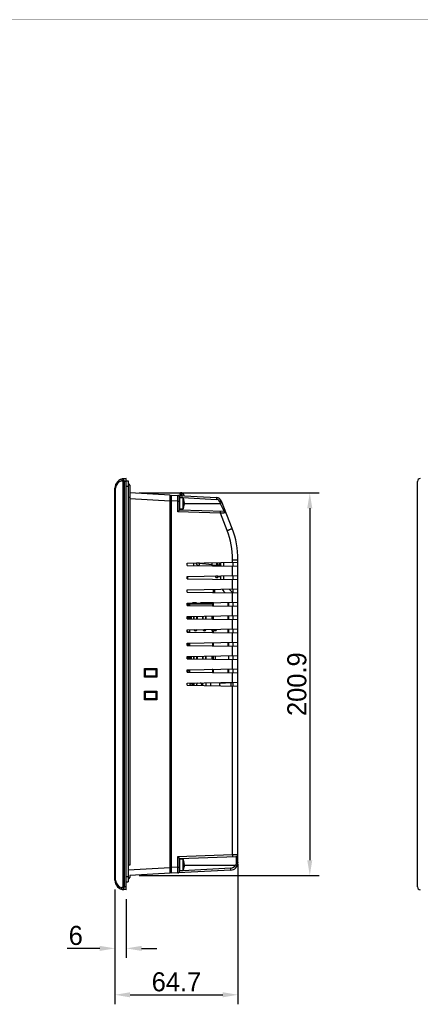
# Model space of a CAD drawing. Header units: millimetres. Extents: x 0 to 1189, y 0 to 841.
# Tile 10 of 17: x 616 to 827, y 324 to 841. Entities that reach past the tile are written whole.
import ezdxf

# ---------------------------------------------------------------- set-up
doc = ezdxf.new("R2010")
doc.units = ezdxf.units.MM
doc.header["$LTSCALE"] = 65.395
doc.header["$PDMODE"] = 3
doc.header["$PDSIZE"] = 0.01
doc.layers.get('0').update_dxf_attribs({"linetype": 'CONTINUOUS'})
doc.layers.get('Defpoints').update_dxf_attribs({"linetype": 'CONTINUOUS'})
for name, color, linetype in [('CONNECTOR_GUIDE-RX10-SHAPE', 7, 'CONTINUOUS'), ('D_SUB_09P-SHAPE', 7, 'CONTINUOUS'), ('FRONT_CASE-RX10-SHAPE', 7, 'CONTINUOUS'), ('LED-L-319EGW-CA-SHAPE', 7, 'CONTINUOUS'), ('M3X8-SHAPE', 7, 'CONTINUOUS'), ('REAR_CASE-RX10-SHAPE', 7, 'CONTINUOUS'), ('SD_COVER_RX-SHAPE', 7, 'CONTINUOUS'), ('SEAL_GASKET_RX10-SHAPE', 7, 'CONTINUOUS'), ('SOCKET_SDCARD_62935072-SHAPE', 7, 'CONTINUOUS'), ('USB-1001-008-01001_CNC-SHAPE', 7, 'CONTINUOUS'), ('XRJM-S-01-8-8-X-SHAPE', 7, 'CONTINUOUS')]:
    doc.layers.add(name, color=color, linetype=linetype)
doc.styles.get("Standard").update_dxf_attribs({"font": 'gothic.ttf'})
doc.dimstyles.new('WALL', dxfattribs={"dimtxt": 10, "dimasz": 8, "dimexe": 5, "dimexo": 5, "dimgap": 1.5, "dimtad": 1, "dimtoh": 1, "dimdsep": 46, "dimtxsty": 'STANDARD', "dimcen": 0, "dimadec": 0, "dimazin": 0, "dimtp": 0.001, "dimtm": 0.001, "dimtfac": 1, "dimtofl": 0, "dimtmove": 0, "dimatfit": 3, "dimfxl": 1, "dimtolj": 1, "dimarcsym": 0})

# ---------------------------------------------------------------- blocks, each defined once
blk = doc.blocks.new('*D65')
at = {"color": 0, "lineweight": -2}
for p, q in [((679.34, 592.5), (773.98, 592.5)), ((768.98, 584.5), (768.98, 399.58)), ((679.34, 391.58), (773.98, 391.58))]:
    blk.add_line(p, q, dxfattribs=at)
at = {"color": 0}
for points in [[(767.64, 584.5), (770.31, 584.5), (768.98, 592.5)], [(767.64, 399.58), (770.31, 399.58), (768.98, 391.58)]]:
    blk.add_solid(points, dxfattribs=at)
at = {"layer": 'Defpoints', "color": 0}
for p in [(674.34, 592.5), (674.34, 391.58), (768.98, 391.58)]:
    blk.add_point(p, dxfattribs=at)
at = {"color": 0, "insert": (762.23, 492.04), "char_height": 10, "attachment_point": 5, "rotation": 90}
blk.add_mtext('\\A1;200.9', dxfattribs=at)
blk = doc.blocks.new('*D69')
at = {"color": 0, "lineweight": -2}
for p, q in [((666.54, 384.1), (666.54, 348.25)), ((672.54, 379.04), (672.54, 348.25)), ((658.54, 353.25), (641.37, 353.25)), ((680.54, 353.25), (688.54, 353.25))]:
    blk.add_line(p, q, dxfattribs=at)
at = {"color": 0}
for points in [[(658.54, 354.58), (658.54, 351.92), (666.54, 353.25)], [(680.54, 354.58), (680.54, 351.92), (672.54, 353.25)]]:
    blk.add_solid(points, dxfattribs=at)
at = {"layer": 'Defpoints', "color": 0}
for p in [(666.54, 389.1), (672.54, 384.04), (666.54, 353.25)]:
    blk.add_point(p, dxfattribs=at)
at = {"color": 0, "insert": (645.96, 360), "char_height": 10, "attachment_point": 5}
blk.add_mtext('\\A1;6', dxfattribs=at)
blk = doc.blocks.new('*D71')
at = {"color": 0, "lineweight": -2}
for p, q in [((731.24, 397.58), (731.24, 323.88)), ((666.54, 384.1), (666.54, 323.88)), ((674.54, 328.88), (723.24, 328.88))]:
    blk.add_line(p, q, dxfattribs=at)
at = {"color": 0}
for points in [[(674.54, 330.21), (674.54, 327.54), (666.54, 328.88)], [(723.24, 330.21), (723.24, 327.54), (731.24, 328.88)]]:
    blk.add_solid(points, dxfattribs=at)
at = {"layer": 'Defpoints', "color": 0}
for p in [(731.24, 402.58), (666.54, 389.1), (731.24, 328.88)]:
    blk.add_point(p, dxfattribs=at)
at = {"color": 0, "insert": (698.89, 335.63), "char_height": 10, "attachment_point": 5}
blk.add_mtext('\\A1;64.7', dxfattribs=at)

msp = doc.modelspace()

# ---------------------------------------------------------------- linework, layer by layer
at = {"color": 7, "linetype": 'Continuous', "const_width": 0.2}
msp.add_lwpolyline([(0, 841), (1189, 841)], dxfattribs=at)
at = {"layer": 'CONNECTOR_GUIDE-RX10-SHAPE', "color": 7, "linetype": 'Continuous'}
for p, q in [((718.84, 540.188), (718.84, 540.257)), ((709.494, 534.688), (707.405, 534.688)), ((718.39, 534.688), (711.507, 534.688)), ((718.39, 533.196), (718.39, 534.688)), ((726.14, 533.061), (726.14, 535.015)), ((718.39, 526.196), (718.39, 527.88)), ((726.14, 526.061), (726.14, 528.015)), ((718.39, 519.196), (718.39, 520.005)), ((726.14, 519.061), (726.14, 521.015)), ((718.39, 512.196), (718.39, 513.88)), ((726.14, 512.061), (726.14, 514.015)), ((718.39, 505.196), (718.39, 506.88)), ((718.39, 498.196), (718.39, 499.88)), ((726.14, 498.061), (726.14, 500.015))]:
    msp.add_line(p, q, dxfattribs=at)
at = {"layer": 'D_SUB_09P-SHAPE', "color": 7, "linetype": 'Continuous'}
for p, q in [((705.99, 492.663), (705.99, 491.413)), ((705.99, 492.283), (708.09, 492.283)), ((707.34, 492.283), (707.34, 492.687)), ((707.49, 491.387), (707.49, 492.283)), ((708.09, 492.7), (708.09, 491.376)), ((712.79, 491.294), (712.79, 492.782)), ((714.29, 492.808), (714.29, 491.268)), ((717.04, 491.22), (717.04, 492.856))]:
    msp.add_line(p, q, dxfattribs=at)
for start, end in [(122.22261, 187.27311), (350.71693, 59.77847)]:
    msp.add_arc((710.82, 491.533), 1.422, start, end, dxfattribs=at)
at = {"layer": 'FRONT_CASE-RX10-SHAPE', "color": 7, "linetype": 'Continuous'}
for p, q in [((672.54, 600.038), (671.279, 599.972)), ((672.54, 384.038), (672.54, 600.038)), ((666.54, 389.097), (666.54, 594.979)), ((666.54, 594.979), (666.901, 594.979)), ((666.901, 389.097), (666.901, 594.979)), ((670.779, 598.479), (670.779, 385.598)), ((671.366, 598.479), (670.779, 598.479)), ((672.54, 598.54), (671.366, 598.479)), ((671.366, 598.479), (671.366, 385.598)), ((825.581, 385.536), (825.581, 598.54)), ((695.54, 591.385), (674.34, 592.496)), ((695.54, 392.691), (695.54, 591.385)), ((674.34, 589.5), (695.54, 588.389)), ((682.084, 500.221), (688.557, 500.228)), ((682.084, 495.655), (682.084, 500.221)), ((682.575, 499.731), (682.084, 500.221)), ((682.574, 499.704), (688.039, 499.709)), ((682.575, 496.145), (682.575, 499.731)), ((688.012, 499.71), (688.012, 496.166)), ((688.039, 499.709), (688.557, 500.228)), ((688.557, 500.228), (688.557, 495.649)), ((682.575, 496.145), (682.084, 495.655)), ((688.557, 495.649), (682.084, 495.655)), ((688.039, 496.167), (682.574, 496.172)), ((688.039, 496.167), (688.557, 495.649)), ((682.084, 488.421), (688.557, 488.428)), ((682.084, 483.855), (682.084, 488.421)), ((682.575, 487.931), (682.084, 488.421)), ((682.574, 487.904), (688.039, 487.909)), ((682.575, 484.345), (682.575, 487.931)), ((688.012, 487.91), (688.012, 484.366)), ((688.039, 487.909), (688.557, 488.428)), ((688.557, 488.428), (688.557, 483.849)), ((682.575, 484.345), (682.084, 483.855)), ((688.557, 483.849), (682.084, 483.855)), ((688.039, 484.367), (682.574, 484.372)), ((688.039, 484.367), (688.557, 483.849)), ((673.54, 394.534), (695.54, 395.687)), ((666.54, 389.097), (666.901, 389.097)), ((695.54, 392.691), (674.34, 391.58)), ((671.366, 385.598), (670.779, 385.598)), ((672.54, 384.038), (671.279, 384.104)), ((672.54, 385.536), (671.366, 385.598))]:
    msp.add_line(p, q, dxfattribs=at)
for centre, radius, start, end in [((671.54, 594.979), 5, 93, 180), ((670.901, 594.979), 4, 100.93434, 179.99997), ((671.54, 389.097), 5, 180, 267), ((670.901, 389.097), 4, 179.99999, 259.06569)]:
    msp.add_arc(centre, radius, start, end, dxfattribs=at)
for centre, major_axis in [((827.083, 598.536), (-1.064, 1.064)), ((827.083, 385.54), (-1.064, -1.064))]:
    msp.add_ellipse(centre, major_axis=major_axis, ratio=0.9972647, start_param=-0.7840286, end_param=0.7840286, dxfattribs=at)
for points, knots in [([(670.592, 599.888), (670.516, 599.873), (670.36, 599.788), (670.207, 599.553), (670.128, 599.247), (670.129, 599.022), (670.142, 598.906)], [0, 0, 0, 0, 0.1994143, 0.4299058, 0.7003629, 1, 1, 1, 1]), ([(670.142, 598.906), (670.236, 598.924), (670.438, 598.923), (670.618, 598.815), (670.682, 598.738)], [0, 0, 0, 0, 0.486233, 1, 1, 1, 1]), ([(670.592, 599.888), (670.653, 599.9), (670.791, 599.889), (670.98, 599.764), (671.141, 599.549), (671.216, 599.367), (671.249, 599.265)], [0, 0, 0, 0, 0.1887213, 0.4045307, 0.6719839, 1, 1, 1, 1]), ([(671.249, 599.265), (671.194, 599.23), (670.981, 599.082), (670.794, 598.895), (670.682, 598.738)], [0, 0, 0, 0, 0.2532282, 1, 1, 1, 1]), ([(670.682, 598.738), (670.696, 598.721), (670.751, 598.645), (670.779, 598.55), (670.779, 598.479)], [0, 0, 0, 0, 0.2384047, 1, 1, 1, 1]), ([(671.249, 599.265), (671.247, 599.363), (671.246, 599.501), (671.247, 599.673), (671.25, 599.776), (671.254, 599.856), (671.26, 599.917), (671.266, 599.95), (671.274, 599.972), (671.279, 599.972)], [0, 0, 0, 0, 0.412155, 0.5832516, 0.7273195, 0.8421732, 0.9260825, 0.9781605, 1, 1, 1, 1]), ([(671.249, 599.265), (671.266, 599.206), (671.329, 598.948), (671.359, 598.682), (671.366, 598.479)], [0, 0, 0, 0, 0.2326734, 1, 1, 1, 1]), ([(670.592, 384.188), (670.516, 384.203), (670.36, 384.288), (670.207, 384.523), (670.128, 384.829), (670.129, 385.054), (670.142, 385.17)], [0, 0, 0, 0, 0.1994141, 0.4299055, 0.7003626, 1, 1, 1, 1]), ([(670.682, 385.338), (670.618, 385.261), (670.438, 385.154), (670.236, 385.152), (670.142, 385.17)], [0, 0, 0, 0, 0.5137305, 1, 1, 1, 1]), ([(671.249, 384.811), (671.216, 384.709), (671.141, 384.527), (670.98, 384.312), (670.792, 384.187), (670.653, 384.176), (670.592, 384.188)], [0, 0, 0, 0, 0.3279661, 0.5954279, 0.8112627, 1, 1, 1, 1]), ([(670.779, 385.598), (670.779, 385.573), (670.77, 385.48), (670.726, 385.391), (670.682, 385.338)], [0, 0, 0, 0, 0.2634628, 1, 1, 1, 1]), ([(671.249, 384.811), (671.194, 384.846), (670.981, 384.994), (670.794, 385.181), (670.682, 385.338)], [0, 0, 0, 0, 0.2532279, 1, 1, 1, 1]), ([(671.279, 384.104), (671.274, 384.104), (671.266, 384.126), (671.26, 384.159), (671.254, 384.22), (671.25, 384.3), (671.247, 384.403), (671.246, 384.575), (671.247, 384.713), (671.249, 384.811)], [0, 0, 0, 0, 0.0218396, 0.0739177, 0.1578272, 0.2726811, 0.4167497, 0.5878468, 1, 1, 1, 1]), ([(671.366, 385.598), (671.363, 385.528), (671.347, 385.263), (671.303, 384.999), (671.249, 384.811)], [0, 0, 0, 0, 0.2630809, 1, 1, 1, 1])]:
    msp.add_open_spline(points, degree=3, knots=knots, dxfattribs=at)
at = {"layer": 'LED-L-319EGW-CA-SHAPE', "color": 7, "linetype": 'Continuous'}
for p, q in [((719.54, 548.141), (719.54, 548.9)), ((719.54, 548.872), (720.56, 548.872)), ((720.56, 548.141), (720.56, 548.918)), ((720.56, 548.538), (722.24, 548.538)), ((719.54, 548.138), (720.56, 548.138))]:
    msp.add_line(p, q, dxfattribs=at)
at = {"layer": 'M3X8-SHAPE', "color": 7, "linetype": 'Continuous'}
for p, q in [((700.54, 589.938), (700.54, 588.177)), ((700.64, 584.038), (700.64, 590.038)), ((702.223, 590.038), (700.64, 590.038)), ((702.223, 590.038), (702.223, 584.038)), ((702.399, 589.934), (702.399, 584.142)), ((702.856, 588.868), (702.833, 588.868)), ((703.097, 587.547), (702.833, 587.547)), ((702.833, 586.53), (703.097, 586.53)), ((702.856, 585.208), (702.833, 585.208)), ((703.006, 587.438), (702.845, 587.438)), ((702.845, 586.638), (703.006, 586.638)), ((702.223, 584.038), (700.64, 584.038)), ((702.223, 400.038), (700.64, 400.038)), ((700.64, 394.038), (700.64, 400.038)), ((702.223, 400.038), (702.223, 394.038)), ((702.399, 399.934), (702.399, 394.142)), ((702.856, 398.868), (702.833, 398.868)), ((700.54, 395.899), (700.54, 394.138)), ((702.223, 394.038), (700.64, 394.038)), ((703.097, 397.547), (702.833, 397.547)), ((702.833, 396.53), (703.097, 396.53)), ((702.856, 395.208), (702.833, 395.208)), ((703.006, 397.438), (702.845, 397.438)), ((702.845, 396.638), (703.006, 396.638))]:
    msp.add_line(p, q, dxfattribs=at)
for centre, radius, start, end in [((700.64, 589.938), 0.1, 90, 180), ((702.223, 589.838), 0.2, 28.73026, 90), ((697.115, 587.038), 6.025, 17.68583, 28.73022), ((697.115, 587.038), 6.025, 331.26978, 342.31417), ((697.115, 587.038), 6.004, 4.85821, 17.75125), ((702.737, 588.829), 0.104, 17.67823, 22.45456), ((697.115, 587.038), 5.74, 354.91839, 5.08161), ((702.722, 587.503), 0.119, 17.27702, 21.57657), ((702.722, 586.573), 0.119, 338.42128, 342.72083), ((697.115, 587.038), 6.004, 342.24875, 355.14179), ((702.737, 585.247), 0.104, 337.54553, 342.32167), ((697.115, 587.038), 6.004, 4.77711, 17.66853), ((697.115, 587.038), 6.004, 342.33147, 355.22289), ((697.115, 587.038), 5.745, 355.2296, 4.7704), ((702.76, 588.838), 0.1, 338.27299, 17.68583), ((702.76, 585.238), 0.1, 342.31417, 21.73243), ((702.999, 587.53), 0.1, 4.78742, 9.6555), ((702.998, 586.547), 0.101, 350.35061, 352.68086), ((702.999, 586.546), 0.0996, 352.67997, 355.21963), ((700.64, 584.138), 0.1, 180, 270), ((702.223, 584.238), 0.2, 270, 331.26974), ((700.64, 399.938), 0.1, 90, 180), ((702.223, 399.838), 0.2, 28.73026, 90), ((697.115, 397.038), 6.025, 17.68583, 28.73022), ((697.115, 397.038), 6.004, 4.85821, 17.75125), ((702.737, 398.829), 0.104, 17.67823, 22.45456), ((697.115, 397.038), 6.004, 4.77711, 17.66853), ((702.76, 398.838), 0.1, 338.27299, 17.68583), ((700.64, 394.138), 0.1, 180, 270), ((702.223, 394.238), 0.2, 270, 331.26974), ((697.115, 397.038), 6.025, 331.26978, 342.31417), ((697.115, 397.038), 5.74, 354.91839, 5.08161), ((702.722, 397.503), 0.119, 17.27702, 21.57657), ((702.722, 396.573), 0.119, 338.42128, 342.72083), ((697.115, 397.038), 6.004, 342.24875, 355.14179), ((702.737, 395.247), 0.104, 337.54553, 342.32167), ((697.115, 397.038), 6.004, 342.33147, 355.22289), ((697.115, 397.038), 5.745, 355.2296, 4.7704), ((702.76, 395.238), 0.1, 342.31417, 21.73243), ((702.999, 397.53), 0.1, 4.78742, 9.6555), ((702.998, 396.547), 0.101, 350.35061, 352.68086), ((702.999, 396.546), 0.0996, 352.67997, 355.21963)]:
    msp.add_arc(centre, radius, start, end, dxfattribs=at)
for points in [[(702.84, 587.516), (702.84, 587.523), (702.838, 587.531), (702.836, 587.538)], [(702.84, 586.56), (702.84, 586.553), (702.838, 586.545), (702.836, 586.538)], [(702.84, 397.516), (702.84, 397.523), (702.838, 397.531), (702.836, 397.538)], [(702.84, 396.56), (702.84, 396.553), (702.838, 396.545), (702.836, 396.538)]]:
    msp.add_open_spline(points, degree=3, dxfattribs=at)
for points, knots in [([(703.006, 587.438), (703.021, 587.438), (703.049, 587.445), (703.081, 587.471), (703.097, 587.504), (703.099, 587.527), (703.098, 587.538)], [0, 0, 0, 0, 0.295493, 0.5540378, 0.7826438, 1, 1, 1, 1]), ([(703.098, 586.538), (703.099, 586.549), (703.097, 586.572), (703.081, 586.605), (703.049, 586.631), (703.021, 586.638), (703.006, 586.638)], [0, 0, 0, 0, 0.2173294, 0.4459638, 0.7045065, 1, 1, 1, 1]), ([(703.006, 397.438), (703.021, 397.438), (703.049, 397.445), (703.081, 397.471), (703.097, 397.504), (703.099, 397.527), (703.098, 397.538)], [0, 0, 0, 0, 0.295493, 0.5540378, 0.7826438, 1, 1, 1, 1]), ([(703.098, 396.538), (703.099, 396.549), (703.097, 396.572), (703.081, 396.605), (703.049, 396.631), (703.021, 396.638), (703.006, 396.638)], [0, 0, 0, 0, 0.2173294, 0.4459638, 0.7045065, 1, 1, 1, 1])]:
    msp.add_open_spline(points, degree=3, knots=knots, dxfattribs=at)
at = {"layer": 'REAR_CASE-RX10-SHAPE', "color": 7, "linetype": 'Continuous'}
for p, q in [((695.54, 590.855), (696.24, 590.855)), ((696.24, 392.728), (696.24, 591.348)), ((696.24, 591.348), (719.887, 590.109)), ((700.54, 583.537), (700.54, 590.174)), ((700.54, 590.124), (702.171, 590.038)), ((702.266, 590.033), (719.87, 589.111)), ((695.54, 588.389), (696.24, 588.389)), ((699.593, 588.177), (696.24, 588.353)), ((699.593, 582.572), (699.593, 588.177)), ((699.593, 588.177), (700.54, 588.177)), ((702.86, 587.038), (721.942, 587.038)), ((721.628, 587.842), (721.942, 587.038)), ((721.942, 587.038), (724.023, 582.718)), ((728.147, 573.834), (722.524, 588.206)), ((721.969, 581.791), (699.593, 582.572)), ((724.023, 582.718), (700.54, 583.538)), ((725.51, 572.741), (721.969, 581.791)), ((725.51, 572.741), (725.745, 572.833)), ((725.745, 572.833), (725.978, 572.925)), ((704.54, 555.638), (731.24, 556.104)), ((704.54, 554.438), (704.54, 555.638)), ((704.54, 554.438), (731.24, 553.972)), ((710.971, 555.75), (710.971, 555.533)), ((710.971, 555.533), (717.44, 554.967)), ((717.44, 555.863), (717.44, 554.213)), ((717.44, 554.636), (722.141, 554.8)), ((719.371, 554.703), (719.371, 554.179)), ((719.94, 555.907), (719.94, 554.723)), ((722.24, 554.129), (722.24, 555.947)), ((723.851, 554.101), (723.851, 555.975)), ((728.397, 556.054), (728.397, 557.438)), ((728.397, 557.438), (731.24, 557.438)), ((728.397, 549.054), (728.397, 554.022)), ((728.74, 554.016), (728.74, 556.06)), ((731.24, 398.358), (731.24, 557.438)), ((704.54, 548.638), (731.24, 549.104)), ((704.54, 547.438), (704.54, 548.638)), ((722.24, 547.129), (722.24, 548.947)), ((723.851, 547.101), (723.851, 548.975)), ((728.74, 547.016), (728.74, 549.06)), ((704.54, 547.438), (731.24, 546.972)), ((728.397, 542.054), (728.397, 547.022)), ((704.54, 541.638), (731.24, 542.104)), ((704.54, 540.438), (704.54, 541.638)), ((704.54, 540.438), (731.24, 539.972)), ((724.564, 540.089), (723.851, 540.802)), ((728.523, 540.019), (726.52, 542.022)), ((728.397, 535.054), (728.397, 540.022)), ((728.74, 540.016), (728.74, 542.06)), ((704.54, 534.638), (731.24, 535.104)), ((704.54, 533.438), (704.54, 534.638)), ((704.54, 533.438), (731.24, 532.972)), ((726.24, 535.017), (726.24, 533.059)), ((728.397, 528.054), (728.397, 533.022)), ((728.74, 533.016), (728.74, 535.06)), ((704.54, 527.638), (731.24, 528.104)), ((704.54, 526.438), (704.54, 527.638)), ((726.24, 528.017), (726.24, 526.059)), ((728.74, 526.016), (728.74, 528.06)), ((704.54, 526.438), (731.24, 525.972)), ((728.397, 521.054), (728.397, 526.022)), ((704.54, 520.638), (731.24, 521.104)), ((704.54, 519.438), (704.54, 520.638)), ((704.54, 519.438), (731.24, 518.972)), ((726.24, 521.017), (726.24, 519.059)), ((728.397, 514.054), (728.397, 519.022)), ((728.74, 519.016), (728.74, 521.06)), ((704.54, 513.638), (731.24, 514.104)), ((704.54, 512.438), (704.54, 513.638)), ((704.54, 512.438), (731.24, 511.972)), ((726.24, 514.017), (726.24, 512.059)), ((728.74, 512.016), (728.74, 514.06)), ((704.54, 506.638), (731.24, 507.104)), ((719.24, 506.895), (719.24, 505.181)), ((726.24, 507.017), (726.24, 505.059)), ((728.397, 507.054), (728.397, 512.022)), ((728.74, 505.016), (728.74, 507.06)), ((704.54, 505.438), (704.54, 506.638)), ((704.54, 505.438), (731.24, 504.972)), ((728.397, 500.054), (728.397, 505.022)), ((704.54, 499.638), (731.24, 500.104)), ((704.54, 498.438), (704.54, 499.638)), ((704.54, 498.438), (731.24, 497.972)), ((726.24, 500.017), (726.24, 498.059)), ((728.397, 493.054), (728.397, 498.022)), ((728.74, 498.016), (728.74, 500.06)), ((704.54, 492.638), (731.24, 493.104)), ((704.54, 491.438), (704.54, 492.638)), ((704.54, 491.438), (731.24, 490.972)), ((721.74, 492.651), (727.634, 492.922)), ((721.74, 491.138), (721.74, 492.651)), ((727.634, 492.922), (728.74, 492.98)), ((727.634, 491.035), (727.634, 492.922)), ((728.74, 491.016), (728.74, 493.06)), ((728.397, 402.51), (728.397, 491.022)), ((699.593, 401.504), (728.397, 402.51)), ((699.593, 395.899), (699.593, 401.504)), ((700.54, 400.538), (730.275, 401.576)), ((700.54, 393.902), (700.54, 400.539)), ((728.397, 402.51), (731.24, 402.576)), ((730.275, 401.576), (730.275, 398.12)), ((695.54, 395.687), (696.24, 395.687)), ((695.54, 393.221), (696.24, 393.221)), ((699.593, 395.899), (696.24, 395.724)), ((727.45, 394.363), (696.24, 392.728)), ((699.593, 395.899), (700.54, 395.899)), ((702.171, 394.038), (700.54, 393.953)), ((727.432, 395.362), (702.266, 394.043)), ((702.86, 397.038), (729.969, 397.038))]:
    msp.add_line(p, q, dxfattribs=at)
for centre, radius, start, end in [((699.54, 590.174), 1, 0, 87), ((719.73, 587.113), 3, 21.368, 87), ((719.765, 587.113), 2, 21.36817, 86.99983), ((723.988, 581.719), 1, 21.368, 88), ((686.397, 557.438), 42, 0.00009, 21.36791), ((686.24, 557.438), 45, 0, 21.368), ((711.04, 556.215), 2, 194.40212, 250.00673), ((722.101, 555.938), 1.139, 272, 277.01338), ((727.74, 544.691), 5.5, 209.79451, 225), ((723.74, 492.651), 2, 171.70316, 180), ((730.73, 493.017), 3.097, 179.55378, 181.76133), ((727.24, 398.358), 4, 273, 0), ((730.24, 402.576), 1, 272, 0), ((699.54, 393.902), 1, 273, 0), ((727.275, 398.358), 3, 273.00015, 333.9005)]:
    msp.add_arc(centre, radius, start, end, dxfattribs=at)
for points, knots in [([(699.593, 588.177), (699.596, 588.372), (699.602, 588.754), (699.609, 589.308), (699.613, 589.819), (699.615, 590.209), (699.614, 590.485), (699.613, 590.659), (699.611, 590.81), (699.609, 590.935), (699.606, 591.034), (699.603, 591.1), (699.6, 591.137), (699.598, 591.156), (699.596, 591.166), (699.594, 591.173), (699.593, 591.173)], [0, 0, 0, 0, 0.1949536, 0.3823876, 0.555142, 0.7065677, 0.772431, 0.8308577, 0.8812931, 0.9232533, 0.9563397, 0.9802478, 0.9886897, 0.9947701, 0.9985005, 1, 1, 1, 1]), ([(719.887, 590.109), (719.889, 590.109), (719.891, 590.1), (719.893, 590.087), (719.895, 590.062), (719.897, 590.013), (719.898, 589.929), (719.897, 589.807), (719.893, 589.658), (719.885, 589.422), (719.876, 589.238), (719.87, 589.111)], [0, 0, 0, 0, 0.005896, 0.0206445, 0.0446493, 0.0777864, 0.1701376, 0.294288, 0.4455286, 0.6180126, 1, 1, 1, 1]), ([(722.524, 588.206), (722.524, 588.205), (722.515, 588.202), (722.506, 588.196), (722.483, 588.187), (722.455, 588.174), (722.418, 588.158), (722.354, 588.132), (722.257, 588.092), (722.123, 588.038), (721.97, 587.977), (721.802, 587.911), (721.687, 587.865), (721.628, 587.842)], [0, 0, 0, 0, 0.0049452, 0.0192675, 0.0429338, 0.0757529, 0.1173944, 0.1675038, 0.2911694, 0.4422093, 0.6149925, 0.8033264, 1, 1, 1, 1]), ([(722.838, 587.402), (722.839, 587.401), (722.83, 587.398), (722.821, 587.392), (722.798, 587.383), (722.77, 587.37), (722.732, 587.355), (722.668, 587.328), (722.571, 587.288), (722.438, 587.234), (722.284, 587.173), (722.117, 587.107), (722.001, 587.061), (721.942, 587.038)], [0, 0, 0, 0, 0.0049452, 0.0192675, 0.0429338, 0.0757529, 0.1173944, 0.1675038, 0.2911694, 0.4422093, 0.6149925, 0.8033264, 1, 1, 1, 1]), ([(700.54, 583.537), (700.54, 583.532), (700.529, 583.52), (700.512, 583.497), (700.481, 583.463), (700.424, 583.4), (700.333, 583.306), (700.208, 583.178), (700.067, 583.037), (699.861, 582.833), (699.701, 582.677), (699.593, 582.572)], [0, 0, 0, 0, 0.0101335, 0.0327392, 0.0667925, 0.1107548, 0.222318, 0.3567284, 0.5062722, 0.6656516, 1, 1, 1, 1]), ([(721.969, 581.791), (721.974, 581.918), (721.979, 582.103), (721.98, 582.339), (721.979, 582.488), (721.976, 582.611), (721.971, 582.701), (721.965, 582.758), (721.959, 582.782), (721.954, 582.79), (721.952, 582.79)], [0, 0, 0, 0, 0.3810205, 0.5531003, 0.7040309, 0.8280033, 0.9203623, 0.9778104, 0.9929972, 1, 1, 1, 1]), ([(724.92, 582.083), (724.92, 582.082), (724.912, 582.082), (724.905, 582.079), (724.885, 582.077), (724.848, 582.072), (724.782, 582.065), (724.683, 582.054), (724.558, 582.041), (724.408, 582.025), (724.235, 582.008), (723.963, 581.981), (723.58, 581.943), (723.079, 581.895), (722.535, 581.844), (722.161, 581.809), (721.969, 581.791)], [0, 0, 0, 0, 0.0011951, 0.0048403, 0.0109424, 0.0194889, 0.0437945, 0.0774538, 0.1200596, 0.1711204, 0.2300607, 0.2962538, 0.4476356, 0.6194755, 0.8056699, 1, 1, 1, 1]), ([(725.978, 572.925), (726.127, 572.985), (726.417, 573.1), (726.832, 573.267), (727.205, 573.419), (727.524, 573.551), (727.754, 573.648), (727.904, 573.713), (727.99, 573.752), (728.056, 573.782), (728.107, 573.806), (728.129, 573.821), (728.148, 573.83), (728.147, 573.834)], [0, 0, 0, 0, 0.2055251, 0.3973312, 0.5699488, 0.7184572, 0.8386263, 0.8869795, 0.9270424, 0.9585245, 0.9812233, 0.9950017, 1, 1, 1, 1]), ([(710.971, 555.533), (710.731, 555.536), (710.283, 555.569), (709.842, 555.661), (709.644, 555.727)], [0, 0, 0, 0, 0.5343181, 1, 1, 1, 1]), ([(710.872, 554.326), (710.876, 554.389), (710.907, 554.792), (710.942, 555.194), (710.971, 555.533)], [0, 0, 0, 0, 0.156095, 1, 1, 1, 1]), ([(723.851, 540.802), (723.702, 540.95), (723.447, 541.316), (723.323, 541.741), (723.287, 541.964)], [0, 0, 0, 0, 0.4827833, 1, 1, 1, 1]), ([(700.54, 400.539), (700.54, 400.544), (700.529, 400.556), (700.512, 400.579), (700.481, 400.613), (700.424, 400.676), (700.333, 400.771), (700.208, 400.898), (700.067, 401.039), (699.861, 401.243), (699.701, 401.399), (699.593, 401.504)], [0, 0, 0, 0, 0.0101335, 0.0327392, 0.0667925, 0.1107548, 0.222318, 0.3567284, 0.5062722, 0.6656516, 1, 1, 1, 1]), ([(728.397, 402.51), (728.402, 402.382), (728.407, 402.197), (728.408, 401.962), (728.407, 401.813), (728.404, 401.69), (728.399, 401.599), (728.393, 401.542), (728.387, 401.518), (728.382, 401.51), (728.38, 401.51)], [0, 0, 0, 0, 0.3810205, 0.5531003, 0.7040309, 0.8280033, 0.9203623, 0.9778104, 0.9929972, 1, 1, 1, 1]), ([(731.24, 398.358), (731.24, 398.319), (731.171, 398.265), (731.072, 398.224), (730.897, 398.172), (730.63, 398.133), (730.399, 398.121), (730.275, 398.12)], [0, 0, 0, 0, 0.1122505, 0.2070802, 0.328439, 0.6371733, 1, 1, 1, 1]), ([(699.593, 392.903), (699.594, 392.903), (699.596, 392.91), (699.598, 392.92), (699.6, 392.939), (699.603, 392.977), (699.606, 393.042), (699.609, 393.141), (699.611, 393.266), (699.613, 393.417), (699.614, 393.592), (699.615, 393.867), (699.613, 394.257), (699.609, 394.768), (699.602, 395.323), (699.596, 395.705), (699.593, 395.899)], [0, 0, 0, 0, 0.0014994, 0.0052295, 0.0113095, 0.0197509, 0.0436567, 0.0767413, 0.1186988, 0.1691329, 0.2275581, 0.2934205, 0.4448436, 0.6175986, 0.8050402, 1, 1, 1, 1]), ([(727.45, 394.363), (727.452, 394.363), (727.454, 394.372), (727.456, 394.385), (727.458, 394.41), (727.46, 394.459), (727.461, 394.543), (727.459, 394.665), (727.455, 394.815), (727.447, 395.05), (727.439, 395.235), (727.432, 395.362)], [0, 0, 0, 0, 0.005896, 0.0206445, 0.0446493, 0.0777864, 0.1701376, 0.294288, 0.4455286, 0.6180126, 1, 1, 1, 1]), ([(730.275, 398.12), (730.275, 397.932), (730.222, 397.552), (730.067, 397.202), (729.969, 397.038)], [0, 0, 0, 0, 0.4963367, 1, 1, 1, 1]), ([(730.833, 396.598), (730.833, 396.6), (730.824, 396.603), (730.816, 396.61), (730.794, 396.622), (730.767, 396.637), (730.731, 396.656), (730.67, 396.688), (730.576, 396.736), (730.447, 396.801), (730.299, 396.875), (730.138, 396.955), (730.026, 397.01), (729.969, 397.038)], [0, 0, 0, 0, 0.0050187, 0.0193681, 0.0430523, 0.0758857, 0.117539, 0.1676583, 0.2913362, 0.4423742, 0.6151342, 0.8034158, 1, 1, 1, 1])]:
    msp.add_open_spline(points, degree=3, knots=knots, dxfattribs=at)
at = {"layer": 'SD_COVER_RX-SHAPE', "color": 7, "linetype": 'Continuous'}
for p, q in [((700.74, 592.104), (700.74, 591.113)), ((701.142, 591.092), (701.161, 592.503)), ((701.793, 592.47), (701.161, 592.503)), ((701.793, 592.47), (701.743, 591.06)), ((702.74, 591.471), (702.74, 591.008)), ((721.923, 554.962), (722.24, 554.959))]:
    msp.add_line(p, q, dxfattribs=at)
for centre, radius, start, end in [((701.14, 592.104), 0.4, 87, 180), ((701.74, 591.471), 1, 0, 87), ((722.14, 555.938), 2, 180.79522, 216.70105), ((722.14, 555.938), 1, 180.59135, 257.46304)]:
    msp.add_arc(centre, radius, start, end, dxfattribs=at)
msp.add_open_spline([(720.258, 555.912), (720.259, 555.779), (720.293, 555.51), (720.433, 555.13), (720.654, 554.791), (720.898, 554.558), (721.121, 554.409), (721.3, 554.318), (721.489, 554.249), (721.686, 554.205), (721.886, 554.186), (722.037, 554.193), (722.136, 554.209), (722.185, 554.22), (722.234, 554.233), (722.273, 554.247), (722.304, 554.262), (722.324, 554.275), (722.342, 554.29), (722.339, 554.312), (722.314, 554.324), (722.273, 554.332), (722.201, 554.337), (722.095, 554.335), (721.946, 554.325), (721.746, 554.304), (721.361, 554.255), (721.041, 554.205), (720.807, 554.167)], degree=3, knots=[0, 0, 0, 0, 0.0864206, 0.1728127, 0.2591731, 0.3455009, 0.3887281, 0.4319494, 0.4751652, 0.5183753, 0.5615792, 0.6047707, 0.6155786, 0.6263864, 0.6371936, 0.647999, 0.6534026, 0.6588042, 0.6641956, 0.6669327, 0.6714322, 0.6801081, 0.69482, 0.7172261, 0.7489241, 0.7914889, 0.8464848, 1, 1, 1, 1], dxfattribs=at)
at = {"layer": 'SEAL_GASKET_RX10-SHAPE', "color": 7, "linetype": 'Continuous'}
for p, q in [((672.54, 598.886), (673.54, 598.886)), ((672.54, 596.088), (673.54, 596.088)), ((673.54, 598.886), (673.54, 388.19)), ((674.34, 596.538), (674.34, 397.038)), ((674.34, 590.038), (673.54, 590.038)), ((674.34, 397.038), (673.54, 397.038)), ((672.54, 390.988), (673.54, 390.988)), ((672.54, 388.19), (673.54, 388.19)), ((674.34, 391.58), (674.34, 390.538))]:
    msp.add_line(p, q, dxfattribs=at)
for centre, start, end in [((673.54, 596.538), 0, 90), ((673.54, 390.538), 270, 0)]:
    msp.add_arc(centre, 0.8, start, end, dxfattribs=at)
at = {"layer": 'SOCKET_SDCARD_62935072-SHAPE', "color": 7, "linetype": 'Continuous'}
for p, q in [((707.84, 555.696), (707.84, 554.38)), ((704.74, 548.642), (704.74, 547.435))]:
    msp.add_line(p, q, dxfattribs=at)
at = {"layer": 'USB-1001-008-01001_CNC-SHAPE', "color": 7, "linetype": 'Continuous'}
for p, q in [((718.24, 541.877), (718.24, 540.199)), ((718.29, 541.878), (718.29, 540.198)), ((718.89, 541.889), (718.89, 540.388))]:
    msp.add_line(p, q, dxfattribs=at)
msp.add_arc((718.69, 540.388), 0.2, 278.96158, 0, dxfattribs=at)
at = {"layer": 'XRJM-S-01-8-8-X-SHAPE', "color": 7, "linetype": 'Continuous'}
for p, q in [((704.54, 534.388), (705.855, 534.388)), ((704.54, 534.238), (717.65, 534.238)), ((705.9, 533.988), (704.54, 533.988)), ((704.54, 533.758), (704.92, 533.758)), ((704.9, 533.988), (704.9, 534.238)), ((704.92, 533.938), (704.92, 533.431)), ((704.92, 533.938), (705.9, 533.938)), ((705.9, 533.688), (704.92, 533.688)), ((705.15, 533.988), (705.15, 533.938)), ((705.68, 534.388), (705.68, 534.238)), ((705.9, 533.414), (705.9, 534.238)), ((709.505, 534.725), (709.35, 534.238)), ((709.432, 534.238), (709.588, 534.726)), ((710.9, 534.338), (710.9, 534.238)), ((714.4, 534.338), (710.9, 534.338)), ((711.403, 534.758), (711.537, 534.338)), ((711.485, 534.759), (711.619, 534.338)), ((714.4, 534.238), (714.4, 534.338)), ((717.65, 533.988), (717.65, 534.238)), ((718, 533.988), (717.65, 533.988)), ((718, 533.203), (718, 533.988)), ((705.75, 527.388), (705.75, 527.659)), ((706.3, 526.407), (706.3, 527.669)), ((706.7, 527.676), (706.7, 526.4)), ((708.1, 526.376), (708.1, 527.7)), ((708.25, 526.373), (708.25, 527.703)), ((709.55, 526.351), (709.55, 527.726)), ((709.7, 527.728), (709.7, 526.348)), ((712.8, 526.294), (712.8, 527.782)), ((712.95, 526.291), (712.95, 527.785)), ((714.25, 526.269), (714.25, 527.808)), ((714.4, 527.81), (714.4, 526.266)), ((717.6, 526.21), (717.6, 527.866)), ((717.75, 526.207), (717.75, 527.869)), ((718, 527.873), (718, 526.203)), ((704.92, 527.338), (704.54, 527.338)), ((704.54, 526.778), (704.92, 526.778)), ((704.92, 526.728), (704.92, 527.388)), ((705.76, 527.388), (704.92, 527.388)), ((706.3, 527.268), (704.92, 527.268)), ((704.92, 526.848), (706.3, 526.848)), ((706.3, 526.728), (704.92, 526.728)), ((705.75, 526.417), (705.75, 526.728)), ((705.76, 527.288), (705.76, 527.388)), ((705.76, 527.338), (706.3, 527.338)), ((706.3, 527.288), (705.76, 527.288)), ((704.54, 519.908), (704.92, 519.908)), ((704.92, 519.908), (704.92, 519.431)), ((705.9, 519.414), (705.9, 520.662)), ((717.6, 519.838), (717.6, 520.866)), ((718, 519.838), (717.6, 519.838)), ((717.75, 519.838), (717.75, 520.869)), ((718, 519.203), (718, 520.873)), ((719.001, 520.267), (718, 519.967)), ((718, 519.888), (719.249, 520.262)), ((719.001, 520.267), (719.001, 520.89)), ((719.494, 520.311), (719.001, 520.267)), ((719.249, 520.262), (719.7, 520.302)), ((719.494, 520.899), (719.494, 520.311)), ((719.7, 520.302), (719.494, 520.311)), ((719.7, 520.903), (719.7, 520.302)), ((704.92, 513.148), (704.54, 513.148)), ((704.92, 512.648), (704.54, 512.648)), ((704.92, 513.645), (704.92, 512.988)), ((704.92, 513.08), (705.9, 513.08)), ((705.9, 512.988), (704.92, 512.988)), ((704.92, 512.808), (704.92, 512.431)), ((705.9, 512.808), (704.92, 512.808)), ((705.9, 512.716), (704.92, 512.716)), ((705.9, 512.414), (705.9, 513.662)), ((717.6, 512.238), (718, 512.238)), ((717.6, 512.21), (717.6, 512.238)), ((717.75, 512.207), (717.75, 512.238)), ((718, 512.203), (718, 513.873)), ((704.92, 506.318), (704.54, 506.318)), ((704.54, 505.758), (704.92, 505.758)), ((704.92, 505.708), (704.92, 506.368)), ((706.3, 506.368), (704.92, 506.368)), ((706.3, 506.248), (704.92, 506.248)), ((704.92, 505.828), (706.3, 505.828)), ((705.76, 505.708), (704.92, 505.708)), ((705.75, 506.368), (705.75, 506.659)), ((705.75, 505.417), (705.75, 505.708)), ((705.76, 505.708), (705.76, 505.808)), ((705.76, 505.808), (706.3, 505.808)), ((706.3, 505.758), (705.76, 505.758)), ((706.3, 505.407), (706.3, 506.669)), ((706.7, 506.676), (706.7, 505.4)), ((708.1, 505.376), (708.1, 506.7)), ((708.25, 505.373), (708.25, 506.703)), ((709.55, 505.351), (709.55, 506.726)), ((709.7, 506.728), (709.7, 505.348)), ((712.8, 505.294), (712.8, 506.782)), ((712.95, 505.291), (712.95, 506.785)), ((714.25, 505.269), (714.25, 506.808)), ((714.4, 506.81), (714.4, 505.266)), ((717.6, 505.21), (717.6, 506.866)), ((717.75, 505.207), (717.75, 506.869)), ((718, 506.873), (718, 505.203)), ((704.92, 499.428), (704.54, 499.428)), ((704.92, 498.928), (704.54, 498.928)), ((704.92, 499.645), (704.92, 499.268)), ((704.92, 499.36), (705.9, 499.36)), ((705.9, 499.268), (704.92, 499.268)), ((704.92, 499.088), (704.92, 498.431)), ((705.9, 499.088), (704.92, 499.088)), ((705.9, 498.996), (704.92, 498.996)), ((705.9, 498.414), (705.9, 499.662)), ((717.6, 499.838), (717.6, 499.866)), ((718, 499.838), (717.6, 499.838)), ((717.75, 499.838), (717.75, 499.869)), ((718, 498.203), (718, 499.873))]:
    msp.add_line(p, q, dxfattribs=at)
for centre, radius, start, end in [((705.855, 534.238), 0.15, 0, 90.00144), ((708.9, 520.838), 0.8, 189.93473, 352.08658), ((708.9, 520.838), 0.65, 192.01419, 349.98201), ((713.6, 520.838), 0.8, 184.02919, 357.97601), ((713.6, 520.838), 0.65, 184.71841, 357.27648)]:
    msp.add_arc(centre, radius, start, end, dxfattribs=at)

# ---------------------------------------------------------------- dimensions: what is measured, and where the dimension line sits
at = {"color": 5}
dim = msp.add_linear_dim(base=(768.978, 391.58), p1=(674.34, 592.496), p2=(674.34, 391.58), angle=90, dimstyle='WALL', override={"dimdec": 1}, dxfattribs=at)
dim.commit()
dim.dimension.update_dxf_attribs({"geometry": '*D65', "text_midpoint": (768.978, 492.038), "dimtype": 160})
for base, p1, p2, picture, middle in [((731.24, 328.878), (666.54, 389.097), (731.24, 402.576), '*D71', (698.89, 335.63)), ((666.54, 353.249), (672.54, 384.038), (666.54, 389.097), '*D69', (645.957, 360))]:
    dim = msp.add_linear_dim(base=base, p1=p1, p2=p2, dimstyle='WALL', dxfattribs=at)
    dim.commit()
    dim.dimension.update_dxf_attribs({"geometry": picture, "text_midpoint": middle})

doc.saveas('drawing.dxf')
